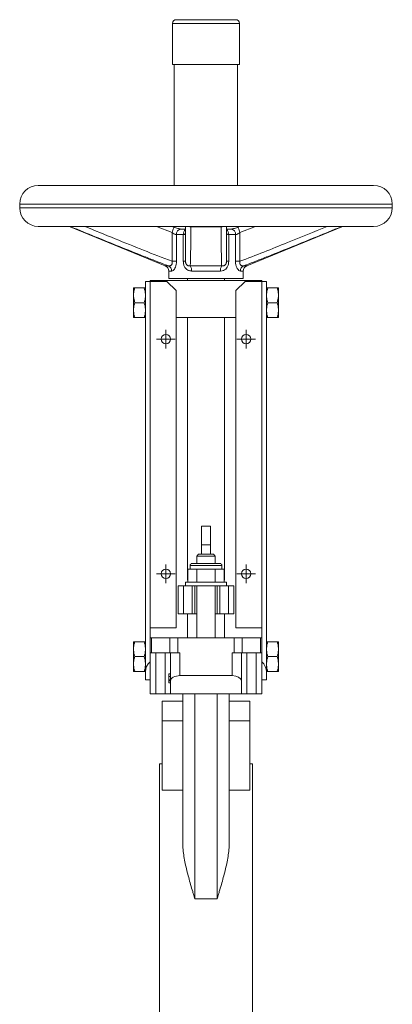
# Model space of a CAD drawing. Header units: millimetres. Extents: x -212 to 329, y -24 to 827.
# Tile 3 of 3: x 129 to 329, y 298 to 827. Entities that reach past the tile are written whole.
import ezdxf

# ---------------------------------------------------------------- set-up
doc = ezdxf.new("R2010")
doc.units = ezdxf.units.MM

# ---------------------------------------------------------------- blocks, each defined once
blk = doc.blocks.new('SW_CENTERMARKSYMBOL_10')
at = {"color": 0, "linetype": 'Continuous', "lineweight": 0}
for p, q in [((-2.5, 0), (-5, 0)), ((0, 0), (-2.5, 0)), ((0, 2.5), (0, 5)), ((0, 0), (0, 2.5)), ((0, 0), (0, -2.5)), ((0, 0), (2.5, 0)), ((2.5, 0), (5, 0)), ((0, -2.5), (0, -5))]:
    blk.add_line(p, q, dxfattribs=at)
blk = doc.blocks.new('SW_CENTERMARKSYMBOL_11')
at = {"color": 0, "linetype": 'Continuous', "lineweight": 0}
for p, q in [((-2.5, 0), (-5, 0)), ((0, 0), (-2.5, 0)), ((0, 2.5), (0, 5)), ((0, 0), (0, 2.5)), ((0, 0), (0, -2.5)), ((0, 0), (2.5, 0)), ((2.5, 0), (5, 0)), ((0, -2.5), (0, -5))]:
    blk.add_line(p, q, dxfattribs=at)
blk = doc.blocks.new('SW_CENTERMARKSYMBOL_12')
at = {"color": 0, "linetype": 'Continuous', "lineweight": 0}
for p, q in [((-2.5, 0), (-5, 0)), ((0, 0), (-2.5, 0)), ((0, 2.5), (0, 5)), ((0, 0), (0, 2.5)), ((0, 0), (0, -2.5)), ((0, 0), (2.5, 0)), ((2.5, 0), (5, 0)), ((0, -2.5), (0, -5))]:
    blk.add_line(p, q, dxfattribs=at)
blk = doc.blocks.new('SW_CENTERMARKSYMBOL_13')
at = {"color": 0, "linetype": 'Continuous', "lineweight": 0}
for p, q in [((-2.5, 0), (-5, 0)), ((0, 0), (-2.5, 0)), ((0, 2.5), (0, 5)), ((0, 0), (0, 2.5)), ((0, 0), (0, -2.5)), ((0, 0), (2.5, 0)), ((2.5, 0), (5, 0)), ((0, -2.5), (0, -5))]:
    blk.add_line(p, q, dxfattribs=at)

msp = doc.modelspace()

# ---------------------------------------------------------------- linework, layer by layer
at = {"color": 7, "linetype": 'Continuous', "lineweight": 15}
for p, q in [((211.08, 825.1), (211.08, 803.1)), ((213.08, 827.1), (245.08, 827.1)), ((247.08, 803.1), (247.08, 825.1)), ((211.08, 803.1), (247.08, 803.1)), ((212.08, 803.1), (212.08, 738.1)), ((246.08, 738.1), (246.08, 803.1)), ((139.08, 738.1), (229.08, 738.1)), ((229.08, 738.1), (319.08, 738.1)), ((129.08, 728.1), (129.08, 726.1)), ((329.08, 726.1), (329.08, 728.1)), ((139.08, 716.1), (229.08, 716.1)), ((156.13, 715.87), (207.22, 694.91)), ((211.88, 715.64), (210.64, 716.1)), ((212.08, 716.1), (212.08, 715.61)), ((215.6, 714.67), (218.02, 714.67)), ((237.21, 715.87), (220.96, 715.87)), ((229.08, 716.1), (319.08, 716.1)), ((240.15, 714.67), (242.57, 714.67)), ((246.08, 715.61), (246.08, 716.1)), ((247.3, 716.1), (246.27, 715.71)), ((250.95, 694.91), (302.04, 715.87)), ((210.84, 697.36), (210.84, 712.87)), ((213.22, 711.67), (213.22, 697.36)), ((216.91, 711.67), (213.22, 711.67)), ((216.91, 697.36), (216.91, 711.67)), ((241.26, 711.67), (241.26, 697.36)), ((244.95, 711.67), (241.26, 711.67)), ((244.95, 697.36), (244.95, 711.67)), ((247.33, 712.87), (247.33, 697.36)), ((213.22, 697.36), (210.84, 697.36)), ((216.91, 697.36), (218.08, 697.36)), ((220.64, 694.91), (237.52, 694.91)), ((240.08, 697.36), (241.26, 697.36)), ((247.33, 697.36), (244.95, 697.36)), ((209.08, 692.13), (209.08, 688.1)), ((209.08, 688.1), (229.08, 688.1)), ((219.08, 688.1), (219.08, 687.1)), ((236.81, 692.13), (221.36, 692.13)), ((229.08, 688.1), (249.08, 688.1)), ((239.08, 687.1), (239.08, 688.1)), ((249.08, 688.1), (249.08, 692.13)), ((190.18, 679.65), (190.18, 683.1)), ((190.88, 683.1), (195.88, 683.1)), ((196.58, 686.6), (199.08, 686.6)), ((196.58, 476.86), (196.58, 686.6)), ((199.08, 687.1), (199.08, 686.6)), ((199.08, 687.1), (204.08, 687.1)), ((208.08, 686.6), (199.08, 686.6)), ((204.08, 687.1), (204.08, 686.6)), ((204.08, 687.1), (254.08, 687.1)), ((213.08, 681.6), (208.08, 686.6)), ((250.08, 686.6), (245.08, 681.6)), ((250.08, 686.6), (259.09, 686.6)), ((254.08, 687.1), (254.08, 686.6)), ((254.08, 687.1), (259.08, 687.1)), ((259.08, 687.1), (259.08, 686.6)), ((259.09, 686.6), (261.58, 686.6)), ((261.58, 686.6), (261.58, 476.86)), ((267.28, 683.1), (262.28, 683.1)), ((267.98, 683.1), (267.98, 679.65)), ((190.18, 679.65), (190.18, 678.54)), ((190.18, 678.54), (190.88, 675.1)), ((190.18, 671.65), (190.18, 678.54)), ((213.08, 500.6), (213.08, 681.6)), ((245.08, 500.6), (245.08, 681.6)), ((267.98, 678.54), (267.28, 675.1)), ((267.98, 679.65), (267.98, 678.54)), ((267.98, 678.54), (267.98, 671.65)), ((190.18, 671.65), (190.18, 670.54)), ((190.88, 675.1), (195.88, 675.1)), ((267.28, 675.1), (262.28, 675.1)), ((267.98, 671.65), (267.98, 670.54)), ((190.18, 667.1), (190.18, 670.54)), ((190.88, 667.1), (195.88, 667.1)), ((213.08, 667.1), (245.08, 667.1)), ((219.08, 667.1), (219.08, 526.1)), ((239.08, 526.1), (239.08, 667.1)), ((267.28, 667.1), (262.28, 667.1)), ((267.98, 670.54), (267.98, 667.1)), ((226.58, 555.1), (231.58, 555.1)), ((226.58, 545.1), (226.58, 555.1)), ((231.58, 555.1), (231.58, 545.1)), ((231.58, 545.1), (226.58, 545.1)), ((226.58, 540.1), (226.58, 545.1)), ((231.58, 540.1), (231.58, 545.1)), ((225.08, 540.1), (224.08, 539.1)), ((225.08, 540.1), (233.08, 540.1)), ((234.08, 539.1), (233.08, 540.1)), ((220.58, 534.1), (220.58, 532.1)), ((221.58, 535.1), (236.58, 535.1)), ((224.08, 539.1), (224.08, 535.1)), ((234.08, 539.1), (224.08, 539.1)), ((234.08, 535.1), (234.08, 539.1)), ((237.58, 532.1), (237.58, 534.1)), ((219.27, 532.1), (219.27, 525.1)), ((221.72, 532.1), (219.27, 532.1)), ((224.18, 532.1), (221.72, 532.1)), ((224.18, 532.1), (224.18, 525.1)), ((229.08, 532.1), (224.18, 532.1)), ((233.99, 532.1), (229.08, 532.1)), ((233.99, 532.1), (233.99, 525.1)), ((236.45, 532.1), (233.99, 532.1)), ((238.9, 532.1), (236.45, 532.1)), ((238.9, 532.1), (238.9, 525.1)), ((218.08, 525.1), (218.08, 523.1)), ((240.08, 525.1), (218.08, 525.1)), ((219.08, 526.1), (219.27, 526.1)), ((238.9, 526.1), (239.08, 526.1)), ((240.08, 523.1), (240.08, 525.1)), ((214.08, 523.1), (214.08, 508.1)), ((214.08, 523.1), (217.08, 523.1)), ((217.08, 523.1), (217.08, 508.1)), ((217.08, 523.1), (221.58, 523.1)), ((221.58, 523.1), (221.58, 508.1)), ((221.58, 523.1), (223.08, 523.1)), ((223.08, 523.1), (223.08, 508.1)), ((235.08, 523.1), (223.08, 523.1)), ((224.08, 523.1), (224.08, 495.1)), ((234.08, 495.1), (234.08, 523.1)), ((235.08, 523.1), (235.08, 508.1)), ((235.08, 523.1), (236.58, 523.1)), ((236.58, 523.1), (236.58, 508.1)), ((236.58, 523.1), (241.08, 523.1)), ((241.08, 523.1), (241.08, 508.1)), ((241.08, 523.1), (244.08, 523.1)), ((244.08, 523.1), (244.08, 508.1)), ((214.08, 508.1), (217.08, 508.1)), ((217.08, 508.1), (221.58, 508.1)), ((219.08, 508.1), (219.08, 495.1)), ((221.58, 508.1), (223.08, 508.1)), ((223.08, 508.1), (224.08, 508.1)), ((234.08, 508.1), (235.08, 508.1)), ((235.08, 508.1), (236.58, 508.1)), ((236.58, 508.1), (241.08, 508.1)), ((239.08, 508.1), (239.08, 495.1)), ((241.08, 508.1), (244.08, 508.1)), ((199.08, 500.6), (199.08, 495.1)), ((213.08, 500.6), (199.08, 500.6)), ((245.08, 500.6), (259.08, 500.6)), ((259.08, 500.6), (259.08, 495.1)), ((190.18, 489.65), (190.18, 493.1)), ((190.88, 493.1), (195.88, 493.1)), ((199.08, 487.1), (199.08, 495.1)), ((199.08, 495.1), (199.75, 495.1)), ((199.75, 487.1), (199.75, 495.1)), ((199.75, 495.1), (209.64, 495.1)), ((209.64, 487.1), (209.64, 495.1)), ((209.64, 495.1), (213.97, 495.1)), ((213.97, 487.1), (213.97, 495.1)), ((213.97, 495.1), (244.2, 495.1)), ((244.2, 487.1), (244.2, 495.1)), ((244.2, 495.1), (248.53, 495.1)), ((248.53, 487.1), (248.53, 495.1)), ((248.53, 495.1), (258.41, 495.1)), ((258.41, 487.1), (258.41, 495.1)), ((258.41, 495.1), (259.08, 495.1)), ((259.08, 487.1), (259.08, 495.1)), ((267.28, 493.1), (262.28, 493.1)), ((267.98, 493.1), (267.98, 489.65)), ((190.18, 489.65), (190.18, 488.54)), ((190.18, 481.65), (190.18, 488.54)), ((199.08, 487.1), (199.75, 487.1)), ((199.08, 487.1), (199.08, 482.28)), ((199.75, 487.1), (209.64, 487.1)), ((202.08, 465.1), (202.08, 487.1)), ((207.08, 465.1), (207.08, 487.1)), ((209.64, 487.1), (213.97, 487.1)), ((210.08, 472.02), (210.08, 487.1)), ((213.97, 487.1), (215.08, 487.1)), ((215.08, 474.91), (215.08, 487.1)), ((243.08, 487.1), (244.2, 487.1)), ((243.08, 474.91), (243.08, 487.1)), ((244.2, 487.1), (248.53, 487.1)), ((248.08, 472.02), (248.08, 487.1)), ((248.53, 487.1), (258.41, 487.1)), ((251.08, 465.1), (251.08, 487.1)), ((256.08, 465.1), (256.08, 487.1)), ((258.41, 487.1), (259.08, 487.1)), ((259.08, 487.1), (259.08, 482.28)), ((267.98, 489.65), (267.98, 488.54)), ((267.98, 488.54), (267.98, 481.65)), ((190.18, 481.65), (190.18, 480.54)), ((190.88, 485.1), (195.88, 485.1)), ((199.08, 472.6), (199.08, 482.28)), ((259.08, 472.6), (259.08, 482.28)), ((267.28, 485.1), (262.28, 485.1)), ((267.98, 481.65), (267.98, 480.54)), ((190.18, 477.1), (190.18, 480.54)), ((190.88, 477.1), (195.88, 477.1)), ((196.58, 472.6), (196.58, 476.86)), ((261.58, 472.6), (261.58, 476.86)), ((267.28, 477.1), (262.28, 477.1)), ((267.98, 480.54), (267.98, 477.1)), ((199.08, 472.6), (196.58, 472.6)), ((199.08, 465.1), (199.08, 472.6)), ((209.08, 475.8), (209.08, 474.39)), ((209.08, 475.8), (210.08, 475.8)), ((209.08, 474.39), (210.08, 474.39)), ((209.08, 474.39), (209.08, 472.62)), ((209.08, 472.62), (209.08, 472.15)), ((209.08, 472.62), (210.08, 472.62)), ((209.08, 472.15), (210.08, 472.15)), ((209.08, 472.15), (209.08, 471.1)), ((209.08, 471.1), (210.08, 471.1)), ((210.08, 465.1), (210.08, 472.02)), ((215.08, 474.91), (243.08, 474.91)), ((248.08, 472.02), (248.08, 465.1)), ((259.08, 472.6), (261.58, 472.6)), ((259.08, 465.1), (259.08, 472.6)), ((202.08, 465.1), (199.08, 465.1)), ((207.08, 465.1), (202.08, 465.1)), ((216.58, 461.25), (205.58, 461.25)), ((205.58, 461.25), (205.58, 450.54)), ((210.08, 465.1), (207.08, 465.1)), ((210.08, 465.1), (217.96, 465.1)), ((216.58, 385.1), (216.58, 465.1)), ((217.96, 465.1), (223.08, 465.1)), ((223.08, 355.1), (223.08, 465.1)), ((223.08, 465.1), (235.08, 465.1)), ((235.08, 355.1), (235.08, 465.1)), ((235.08, 465.1), (240.21, 465.1)), ((240.21, 465.1), (248.08, 465.1)), ((241.58, 385.1), (241.58, 465.1)), ((252.58, 461.25), (241.58, 461.25)), ((251.08, 465.1), (248.08, 465.1)), ((256.08, 465.1), (251.08, 465.1)), ((252.58, 461.25), (252.58, 450.54)), ((259.08, 465.1), (256.08, 465.1)), ((216.58, 450.54), (205.58, 450.54)), ((205.58, 450.54), (205.58, 413.47)), ((252.58, 450.54), (241.58, 450.54)), ((252.58, 450.54), (252.58, 413.47)), ((205.58, 427.6), (204.08, 427.6)), ((204.08, 355.1), (204.08, 427.6)), ((254.08, 427.6), (252.58, 427.6)), ((254.08, 355.1), (254.08, 427.6)), ((216.58, 413.47), (205.58, 413.47)), ((252.58, 413.47), (241.58, 413.47)), ((204.08, 282.6), (204.08, 355.1)), ((235.08, 355.1), (223.08, 355.1)), ((254.08, 282.6), (254.08, 355.1))]:
    msp.add_line(p, q, dxfattribs=at)
at = {"color": 8, "linetype": 'Continuous', "lineweight": 15}
for p, q in [((211.08, 825.1), (247.08, 825.1)), ((129.08, 728.1), (229.08, 728.1)), ((129.08, 726.1), (229.08, 726.1)), ((229.08, 728.1), (329.08, 728.1)), ((229.08, 726.1), (329.08, 726.1)), ((156.59, 715.87), (156.13, 715.87)), ((210.84, 712.87), (202.57, 716.1)), ((211.88, 715.65), (210.74, 716.1)), ((255.57, 716.1), (247.33, 712.87)), ((302.04, 715.87), (301.58, 715.87)), ((207.22, 694.91), (208.92, 694.91)), ((249.25, 694.91), (250.95, 694.91)), ((210.63, 692.13), (209.08, 692.13)), ((249.08, 692.13), (247.53, 692.13)), ((237.58, 534.1), (220.58, 534.1))]:
    msp.add_line(p, q, dxfattribs=at)
at = {"color": 8, "linetype": 'Continuous', "lineweight": 15, "flags": 128}
for points in [[(156.68, 716.1), (156.62, 715.94), (156.59, 715.87)], [(210.84, 712.87), (211.06, 713.47), (211.28, 714.05), (211.47, 714.56), (211.64, 715), (211.77, 715.35), (211.85, 715.57), (211.89, 715.68), (211.89, 715.68)], [(220.96, 715.87), (220.39, 715.94), (219.9, 716.1)], [(238.27, 716.1), (237.78, 715.94), (237.21, 715.87)], [(246.28, 715.68), (246.28, 715.68), (246.32, 715.57), (246.4, 715.35), (246.53, 715), (246.7, 714.56), (246.89, 714.05), (247.11, 713.47), (247.33, 712.87)], [(301.58, 715.87), (301.55, 715.94), (301.49, 716.1)]]:
    msp.add_lwpolyline(points, dxfattribs=at)
at = {"color": 7, "linetype": 'Continuous', "lineweight": 15, "flags": 128}
for points in [[(199.08, 686.6), (199.08, 671.6), (199.08, 611.64), (199.08, 500.6)], [(259.08, 500.6), (259.08, 515.59), (259.09, 575.55), (259.09, 686.6)]]:
    msp.add_lwpolyline(points, dxfattribs=at)
at = {"color": 7, "linetype": 'Continuous', "lineweight": 15}
for centre in [(207.58, 655.6), (250.58, 655.6), (207.58, 529.6), (250.58, 529.6)]:
    msp.add_circle(centre, 2.5, dxfattribs=at)
for centre, radius, start, end in [((213.08, 825.1), 2, 90, 180), ((245.08, 825.1), 2, 0, 90), ((139.08, 728.1), 10, 90, 180), ((319.08, 728.1), 10, 0, 90), ((139.08, 726.1), 10, 180, 270), ((319.08, 726.1), 10, 270, 0), ((154.99, 713.1), 3, 67.6938, 90), ((215.95, 711.95), 2.74, 97.3321, 185.8105), ((242.22, 711.95), 2.74, 354.1895, 82.6679), ((303.18, 713.1), 3, 90, 112.3062), ((206.08, 692.13), 3, 0, 67.6938), ((207.63, 692.19), 3.01, 358.9049, 64.5805), ((216.91, 692.46), 4.46, 355.7803, 33.2498), ((241.26, 692.46), 4.46, 146.7502, 184.2197), ((250.54, 692.19), 3.01, 115.4195, 181.0951), ((252.08, 692.13), 3, 112.3062, 180), ((221.58, 534.1), 1, 90, 180), ((236.58, 534.1), 1, 0, 90)]:
    msp.add_arc(centre, radius, start, end, dxfattribs=at)
at = {"color": 8, "linetype": 'Continuous', "lineweight": 15}
for centre, radius, start, end in [((220.01, 712.02), 3.12, 128.1277, 186.4182), ((237.93, 711.93), 3.34, 355.6634, 49.7244)]:
    msp.add_arc(centre, radius, start, end, dxfattribs=at)
at = {"color": 7, "linetype": 'Continuous', "lineweight": 15}
for centre, major_axis, ratio, start_param, end_param in [((204.08, 476.86), (7.5, 0), 0.968872, 2.300524, 3.141593), ((254.08, 476.86), (7.5, 0), 0.968872, 0, 0.841069), ((215.08, 472.02), (5, 0), 0.57735, 1.570796, 3.141593), ((243.08, 472.02), (5, 0), 0.57735, 0, 1.570796)]:
    msp.add_ellipse(centre, major_axis=major_axis, ratio=ratio, start_param=start_param, end_param=end_param, dxfattribs=at)
for points, knots in [([(208.92, 694.91), (206.72, 695.74), (204.53, 696.58), (200.15, 698.29), (197.97, 699.15), (191.42, 701.75), (187.06, 703.51), (173.99, 708.78), (165.29, 712.32), (156.59, 715.87)], [0, 0, 0, 0, 0.125, 0.125, 0.25, 0.25, 0.5, 0.5, 1, 1, 1, 1]), ([(214.6, 714.83), (214.37, 714.88), (213.84, 715.01), (212.9, 715.31), (212.22, 715.56), (211.89, 715.68)], [0, 0, 0, 0, 0.28241, 0.649209, 1, 1, 1, 1]), ([(214.6, 714.81), (214.65, 714.81), (214.94, 714.75), (215.3, 714.71), (215.6, 714.67)], [0, 0, 0, 0, 0.173886, 1, 1, 1, 1]), ([(218.08, 697.36), (218.08, 699.01), (218.08, 702.3), (218.08, 708.59), (218.08, 713.2), (218.08, 716.1)], [0, 0, 0, 0, 0.271885, 0.543816, 1, 1, 1, 1]), ([(220.96, 715.87), (220.94, 712.32), (220.92, 708.78), (220.87, 703.51), (220.84, 701.75), (220.79, 699.15), (220.77, 698.29), (220.72, 696.58), (220.69, 695.74), (220.64, 694.91)], [0, 0, 0, 0, 0.5, 0.5, 0.75, 0.75, 0.875, 0.875, 1, 1, 1, 1]), ([(237.52, 694.91), (237.48, 695.74), (237.45, 696.58), (237.4, 698.29), (237.38, 699.15), (237.32, 701.75), (237.3, 703.51), (237.25, 708.78), (237.23, 712.32), (237.21, 715.87)], [0, 0, 0, 0, 0.125, 0.125, 0.25, 0.25, 0.5, 0.5, 1, 1, 1, 1]), ([(240.08, 716.1), (240.08, 713.2), (240.08, 708.59), (240.08, 702.3), (240.08, 699.01), (240.08, 697.36)], [0, 0, 0, 0, 0.4561836, 0.7280815, 1, 1, 1, 1]), ([(246.28, 715.68), (246.22, 715.66), (245.75, 715.48), (244.94, 715.2), (243.94, 714.91), (243.21, 714.74), (242.72, 714.68), (242.63, 714.68), (242.59, 714.68)], [0, 0, 0, 0, 0.036596, 0.309127, 0.531303, 0.723398, 0.892344, 1, 1, 1, 1]), ([(301.58, 715.87), (292.88, 712.32), (284.18, 708.78), (271.11, 703.51), (266.75, 701.75), (260.2, 699.15), (258.02, 698.29), (253.64, 696.58), (251.45, 695.74), (249.25, 694.91)], [0, 0, 0, 0, 0.5, 0.5, 0.75, 0.75, 0.875, 0.875, 1, 1, 1, 1]), ([(210.84, 712.87), (211.16, 712.64), (211.72, 712.24), (212.36, 711.9), (212.83, 711.72), (213.06, 711.69), (213.22, 711.67)], [0, 0, 0, 0, 0.39581, 0.666707, 0.766776, 1, 1, 1, 1]), ([(216.91, 711.67), (217.11, 711.69), (217.34, 711.72), (217.7, 711.91), (218.01, 712.24), (218.06, 712.65), (218.08, 712.87)], [0, 0, 0, 0, 0.259583, 0.307998, 0.633767, 1, 1, 1, 1]), ([(240.08, 712.87), (240.11, 712.64), (240.16, 712.24), (240.48, 711.9), (240.82, 711.72), (241.08, 711.69), (241.26, 711.67)], [0, 0, 0, 0, 0.39581, 0.666707, 0.766776, 1, 1, 1, 1]), ([(244.95, 711.67), (245.13, 711.69), (245.34, 711.72), (245.84, 711.91), (246.46, 712.24), (247.03, 712.65), (247.33, 712.87)], [0, 0, 0, 0, 0.259583, 0.307998, 0.633767, 1, 1, 1, 1]), ([(210.84, 697.36), (210.89, 697.17), (210.93, 696.97), (210.96, 696.57), (210.95, 696.38), (210.9, 696.1), (210.87, 696.02), (210.81, 695.85), (210.77, 695.77), (210.64, 695.55), (210.54, 695.43), (210.31, 695.22), (210.18, 695.14), (209.93, 695.01), (209.8, 694.97), (209.41, 694.87), (209.16, 694.87), (208.92, 694.91)], [0, 0, 0, 0, 0.125, 0.125, 0.25, 0.25, 0.3125, 0.3125, 0.375, 0.375, 0.5, 0.5, 0.625, 0.625, 0.75, 0.75, 1, 1, 1, 1]), ([(210.63, 692.13), (210.65, 692.13), (210.89, 692.14), (211.39, 692.35), (212.11, 693.14), (212.72, 694.28), (213.14, 695.73), (213.19, 696.81), (213.22, 697.36)], [0, 0, 0, 0, 0.011257, 0.228029, 0.42161, 0.604061, 0.799669, 1, 1, 1, 1]), ([(216.91, 697.36), (216.92, 697.02), (216.96, 696.13), (217.34, 694.76), (218.22, 693.36), (219.59, 692.34), (220.78, 692.2), (221.36, 692.13)], [0, 0, 0, 0, 0.124498, 0.327527, 0.522105, 0.765166, 1, 1, 1, 1]), ([(220.64, 694.91), (220.33, 694.87), (220.03, 694.87), (219.58, 694.97), (219.44, 695.01), (219.16, 695.14), (219.03, 695.22), (218.77, 695.42), (218.65, 695.55), (218.44, 695.84), (218.35, 696.01), (218.21, 696.38), (218.16, 696.57), (218.1, 696.97), (218.08, 697.16), (218.08, 697.36)], [0, 0, 0, 0, 0.25, 0.25, 0.375, 0.375, 0.5, 0.5, 0.625, 0.625, 0.75, 0.75, 0.875, 0.875, 1, 1, 1, 1]), ([(236.81, 692.13), (236.83, 692.13), (237.41, 692.14), (238.45, 692.35), (239.69, 693.14), (240.59, 694.28), (241.16, 695.73), (241.23, 696.81), (241.26, 697.36)], [0, 0, 0, 0, 0.011257, 0.228029, 0.42161, 0.604061, 0.799669, 1, 1, 1, 1]), ([(240.08, 697.36), (240.08, 697.17), (240.07, 696.97), (240.01, 696.57), (239.96, 696.38), (239.86, 696.1), (239.82, 696.02), (239.73, 695.85), (239.68, 695.77), (239.52, 695.55), (239.4, 695.43), (239.15, 695.22), (239.01, 695.14), (238.73, 695.01), (238.59, 694.97), (238.14, 694.87), (237.84, 694.87), (237.52, 694.91)], [0, 0, 0, 0, 0.125, 0.125, 0.25, 0.25, 0.3125, 0.3125, 0.375, 0.375, 0.5, 0.5, 0.625, 0.625, 0.75, 0.75, 1, 1, 1, 1]), ([(244.95, 697.36), (244.96, 697.02), (244.99, 696.13), (245.28, 694.76), (245.89, 693.36), (246.73, 692.34), (247.27, 692.2), (247.53, 692.13)], [0, 0, 0, 0, 0.124498, 0.327527, 0.522105, 0.765166, 1, 1, 1, 1]), ([(249.25, 694.91), (249.01, 694.87), (248.75, 694.87), (248.37, 694.97), (248.24, 695.01), (247.99, 695.14), (247.87, 695.22), (247.64, 695.42), (247.53, 695.55), (247.36, 695.84), (247.29, 696.01), (247.21, 696.38), (247.2, 696.57), (247.24, 696.97), (247.28, 697.16), (247.33, 697.36)], [0, 0, 0, 0, 0.25, 0.25, 0.375, 0.375, 0.5, 0.5, 0.625, 0.625, 0.75, 0.75, 0.875, 0.875, 1, 1, 1, 1]), ([(190.88, 683.1), (190.7, 682.54), (190.54, 681.98), (190.3, 680.83), (190.22, 680.24), (190.18, 679.65)], [0, 0, 0, 0, 0.5, 0.5, 1, 1, 1, 1]), ([(195.88, 683.1), (196.07, 683.1), (196.23, 683.1), (196.47, 683.1), (196.55, 683.1), (196.58, 683.1)], [0, 0, 0, 0, 0.5, 0.5, 1, 1, 1, 1]), ([(267.28, 683.1), (267.47, 682.54), (267.63, 681.98), (267.87, 680.83), (267.95, 680.24), (267.98, 679.65)], [0, 0, 0, 0, 0.5, 0.5, 1, 1, 1, 1]), ([(267.28, 683.1), (267.47, 683.1), (267.63, 683.1), (267.87, 683.1), (267.95, 683.1), (267.98, 683.1)], [0, 0, 0, 0, 0.5, 0.5, 1, 1, 1, 1]), ([(195.88, 675.1), (196.14, 675.96), (196.47, 677.09), (196.56, 678.26), (196.58, 678.54)], [0, 0, 0, 0, 0.755214, 1, 1, 1, 1]), ([(262.28, 675.1), (262.03, 675.96), (261.69, 677.09), (261.61, 678.26), (261.58, 678.54)], [0, 0, 0, 0, 0.755214, 1, 1, 1, 1]), ([(190.88, 675.1), (190.7, 674.54), (190.54, 673.98), (190.3, 672.83), (190.22, 672.24), (190.18, 671.65)], [0, 0, 0, 0, 0.5, 0.5, 1, 1, 1, 1]), ([(267.28, 675.1), (267.47, 674.54), (267.63, 673.98), (267.87, 672.83), (267.95, 672.24), (267.98, 671.65)], [0, 0, 0, 0, 0.5, 0.5, 1, 1, 1, 1]), ([(190.88, 667.1), (190.7, 667.1), (190.54, 667.1), (190.29, 667.1), (190.22, 667.1), (190.18, 667.1)], [0, 0, 0, 0, 0.5, 0.5, 1, 1, 1, 1]), ([(195.88, 667.1), (196.07, 667.65), (196.23, 668.22), (196.47, 669.37), (196.55, 669.95), (196.58, 670.54)], [0, 0, 0, 0, 0.5, 0.5, 1, 1, 1, 1]), ([(195.88, 667.1), (196.07, 667.1), (196.23, 667.1), (196.47, 667.1), (196.55, 667.1), (196.58, 667.1)], [0, 0, 0, 0, 0.5, 0.5, 1, 1, 1, 1]), ([(262.28, 667.1), (262.1, 667.65), (261.94, 668.22), (261.7, 669.37), (261.62, 669.95), (261.58, 670.54)], [0, 0, 0, 0, 0.5, 0.5, 1, 1, 1, 1]), ([(262.28, 667.1), (262.1, 667.1), (261.94, 667.1), (261.69, 667.1), (261.62, 667.1), (261.58, 667.1)], [0, 0, 0, 0, 0.5, 0.5, 1, 1, 1, 1]), ([(267.28, 667.1), (267.47, 667.1), (267.63, 667.1), (267.87, 667.1), (267.95, 667.1), (267.98, 667.1)], [0, 0, 0, 0, 0.5, 0.5, 1, 1, 1, 1]), ([(190.88, 493.1), (190.7, 492.54), (190.54, 491.98), (190.3, 490.83), (190.22, 490.24), (190.18, 489.65)], [0, 0, 0, 0, 0.5, 0.5, 1, 1, 1, 1]), ([(195.88, 493.1), (196.07, 493.1), (196.23, 493.1), (196.47, 493.1), (196.55, 493.1), (196.58, 493.1)], [0, 0, 0, 0, 0.5, 0.5, 1, 1, 1, 1]), ([(267.28, 493.1), (267.47, 492.54), (267.63, 491.98), (267.87, 490.83), (267.95, 490.24), (267.98, 489.65)], [0, 0, 0, 0, 0.5, 0.5, 1, 1, 1, 1]), ([(267.28, 493.1), (267.47, 493.1), (267.63, 493.1), (267.87, 493.1), (267.95, 493.1), (267.98, 493.1)], [0, 0, 0, 0, 0.5, 0.5, 1, 1, 1, 1]), ([(195.88, 485.1), (196.07, 485.65), (196.23, 486.22), (196.47, 487.37), (196.55, 487.96), (196.58, 488.54)], [0, 0, 0, 0, 0.5, 0.5, 1, 1, 1, 1]), ([(262.28, 485.1), (262.1, 485.65), (261.94, 486.22), (261.7, 487.37), (261.62, 487.96), (261.58, 488.54)], [0, 0, 0, 0, 0.5, 0.5, 1, 1, 1, 1]), ([(190.88, 485.1), (190.7, 484.54), (190.54, 483.98), (190.3, 482.83), (190.22, 482.24), (190.18, 481.65)], [0, 0, 0, 0, 0.5, 0.5, 1, 1, 1, 1]), ([(267.28, 485.1), (267.47, 484.54), (267.63, 483.98), (267.87, 482.83), (267.95, 482.24), (267.98, 481.65)], [0, 0, 0, 0, 0.5, 0.5, 1, 1, 1, 1]), ([(190.88, 477.1), (190.7, 477.1), (190.54, 477.1), (190.29, 477.1), (190.22, 477.1), (190.18, 477.1)], [0, 0, 0, 0, 0.5, 0.5, 1, 1, 1, 1]), ([(195.88, 477.1), (196.07, 477.65), (196.23, 478.22), (196.47, 479.37), (196.55, 479.95), (196.58, 480.54)], [0, 0, 0, 0, 0.5, 0.5, 1, 1, 1, 1]), ([(195.88, 477.1), (196.07, 477.1), (196.23, 477.1), (196.47, 477.1), (196.55, 477.1), (196.58, 477.1)], [0, 0, 0, 0, 0.5, 0.5, 1, 1, 1, 1]), ([(262.28, 477.1), (262.1, 477.65), (261.94, 478.22), (261.7, 479.37), (261.62, 479.95), (261.58, 480.54)], [0, 0, 0, 0, 0.5, 0.5, 1, 1, 1, 1]), ([(262.28, 477.1), (262.1, 477.1), (261.94, 477.1), (261.69, 477.1), (261.62, 477.1), (261.58, 477.1)], [0, 0, 0, 0, 0.5, 0.5, 1, 1, 1, 1]), ([(267.28, 477.1), (267.47, 477.1), (267.63, 477.1), (267.87, 477.1), (267.95, 477.1), (267.98, 477.1)], [0, 0, 0, 0, 0.5, 0.5, 1, 1, 1, 1]), ([(216.58, 385.1), (216.58, 383.88), (216.65, 382.67), (216.89, 380.22), (217.05, 378.99), (217.45, 376.51), (217.69, 375.26), (218.22, 372.75), (218.51, 371.49), (219.43, 367.72), (220.12, 365.21), (221.2, 361.42), (221.57, 360.16), (222.14, 358.27), (222.33, 357.63), (222.61, 356.68), (222.7, 356.36), (222.89, 355.73), (222.99, 355.41), (223.08, 355.1)], [0, 0, 0, 0, 0.125, 0.125, 0.25, 0.25, 0.375, 0.375, 0.5, 0.5, 0.75, 0.75, 0.875, 0.875, 0.9375, 0.9375, 0.96875, 0.96875, 1, 1, 1, 1]), ([(241.58, 385.1), (241.58, 383.88), (241.52, 382.67), (241.28, 380.22), (241.12, 378.99), (240.72, 376.51), (240.48, 375.26), (239.95, 372.75), (239.66, 371.49), (238.74, 367.72), (238.05, 365.21), (236.96, 361.42), (236.59, 360.16), (236.03, 358.27), (235.84, 357.63), (235.56, 356.68), (235.46, 356.36), (235.27, 355.73), (235.18, 355.41), (235.08, 355.1)], [0, 0, 0, 0, 0.125, 0.125, 0.25, 0.25, 0.375, 0.375, 0.5, 0.5, 0.75, 0.75, 0.875, 0.875, 0.9375, 0.9375, 0.96875, 0.96875, 1, 1, 1, 1])]:
    msp.add_open_spline(points, degree=3, knots=knots, dxfattribs=at)
at = {"color": 8, "linetype": 'Continuous', "lineweight": 15}
for points, knots in [([(163.99, 716.1), (169.44, 713.88), (179.96, 709.6), (195.55, 703.28), (205.74, 699.33), (210.84, 697.36)], [0, 0, 0, 0, 0.3500266, 0.6750013, 1, 1, 1, 1]), ([(247.33, 697.36), (251.6, 699), (260.13, 702.3), (275.72, 708.59), (287.06, 713.2), (294.17, 716.1)], [0, 0, 0, 0, 0.271855, 0.543757, 1, 1, 1, 1])]:
    msp.add_open_spline(points, degree=3, knots=knots, dxfattribs=at)
at = {"color": 7, "linetype": 'Continuous', "lineweight": 15}
for points in [[(190.88, 683.1), (190.51, 683.1), (190.25, 683.1), (190.18, 683.1)], [(196.58, 679.65), (196.52, 680.83), (196.26, 681.97), (195.88, 683.1)], [(261.58, 679.65), (261.65, 680.83), (261.91, 681.97), (262.28, 683.1)], [(262.28, 683.1), (261.91, 683.1), (261.65, 683.1), (261.58, 683.1)], [(196.58, 671.65), (196.52, 672.82), (196.26, 673.97), (195.88, 675.1)], [(261.58, 671.65), (261.65, 672.82), (261.91, 673.97), (262.28, 675.1)], [(190.18, 670.54), (190.25, 669.37), (190.51, 668.22), (190.88, 667.1)], [(267.98, 670.54), (267.92, 669.37), (267.66, 668.22), (267.28, 667.1)], [(190.88, 493.1), (190.51, 493.1), (190.25, 493.1), (190.18, 493.1)], [(196.58, 489.65), (196.52, 490.83), (196.26, 491.97), (195.88, 493.1)], [(261.58, 489.65), (261.65, 490.83), (261.91, 491.97), (262.28, 493.1)], [(262.28, 493.1), (261.91, 493.1), (261.65, 493.1), (261.58, 493.1)], [(190.18, 488.54), (190.25, 487.37), (190.51, 486.22), (190.88, 485.1)], [(267.98, 488.54), (267.92, 487.37), (267.66, 486.22), (267.28, 485.1)], [(196.58, 481.65), (196.52, 482.82), (196.26, 483.97), (195.88, 485.1)], [(261.58, 481.65), (261.65, 482.82), (261.91, 483.97), (262.28, 485.1)], [(190.18, 480.54), (190.25, 479.37), (190.51, 478.22), (190.88, 477.1)], [(267.98, 480.54), (267.92, 479.37), (267.66, 478.22), (267.28, 477.1)]]:
    msp.add_open_spline(points, degree=3, dxfattribs=at)

# ---------------------------------------------------------------- block references
at = {"color": 7, "linetype": 'Continuous', "lineweight": 0}
for name, p in [('SW_CENTERMARKSYMBOL_12', (207.58, 655.6)), ('SW_CENTERMARKSYMBOL_10', (250.58, 655.6)), ('SW_CENTERMARKSYMBOL_13', (207.58, 529.6)), ('SW_CENTERMARKSYMBOL_11', (250.58, 529.6))]:
    msp.add_blockref(name, p, dxfattribs=at)

doc.saveas('drawing.dxf')
